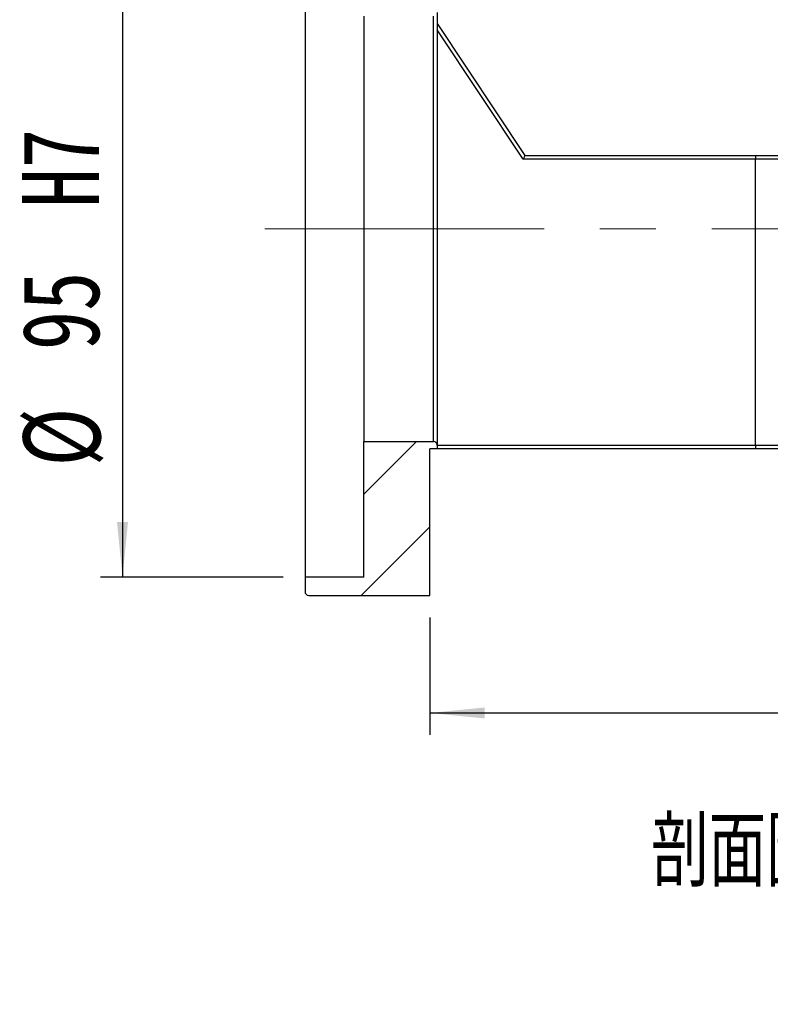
# Model space of a CAD drawing. Header units: millimetres. Extents: x 55 to 273, y 20 to 196.
# Tile 2 of 10: x 172 to 206, y 20 to 65. Entities that reach past the tile are written whole.
import ezdxf

# ---------------------------------------------------------------- set-up
doc = ezdxf.new("R2010")
doc.units = ezdxf.units.MM
doc.linetypes.add('CENTERX2', pattern=[20.32, 12.7, -2.54, 2.54, -2.54])
doc.layers.add('FORMAT', color=7, linetype='Continuous')
doc.styles.add('SLDTEXTSTYLE0', font='TXT', dxfattribs={"width": 0.75})
doc.styles.add('SLDTEXTSTYLE1', font='TXT', dxfattribs={"width": 0.75, "bigfont": 'bigfont'})
doc.dimstyles.new('SLDDIMSTYLE2', dxfattribs={"dimtxt": 3.5, "dimasz": 2.5, "dimexe": 0, "dimexo": 0.0625, "dimgap": 0.875, "dimtad": 1, "dimlfac": 3, "dimrnd": 1e-09, "dimzin": 12, "dimdsep": 46, "dimtxsty": 'SLDTEXTSTYLE0', "dimsah": 1, "dimcen": 0.09, "dimadec": 0, "dimazin": 3, "dimtfac": 1, "dimtofl": 0, "dimtmove": 0, "dimatfit": 3, "dimfxl": 1, "dimfrac": 2, "dimtolj": 1, "dimtzin": 12, "dimarcsym": 0})
doc.dimstyles.new('SLDDIMSTYLE7', dxfattribs={"dimtxt": 3.5, "dimasz": 2.5, "dimexe": 0, "dimexo": 0.0625, "dimgap": 0.875, "dimtad": 1, "dimlfac": 3, "dimrnd": 1e-09, "dimzin": 12, "dimdsep": 46, "dimtxsty": 'SLDTEXTSTYLE0', "dimsah": 1, "dimcen": 0.09, "dimadec": 0, "dimazin": 3, "dimtfac": 1, "dimtofl": 0, "dimtmove": 0, "dimatfit": 3, "dimfxl": 1, "dimfrac": 2, "dimtolj": 1, "dimarcsym": 0})

# ---------------------------------------------------------------- blocks, each defined once
blk = doc.blocks.new('_D_11')
at = {"layer": 'FORMAT', "color": 7}
for p, q in [((231.68, 44.895), (231.68, 32.718)), ((190.347, 38.062), (190.347, 32.718)), ((190.347, 33.718), (231.68, 33.718))]:
    blk.add_line(p, q, dxfattribs=at)
for points in [[(190.347, 33.718), (192.847, 33.468), (192.847, 33.968)], [(231.68, 33.718), (229.18, 33.968), (229.18, 33.468)]]:
    blk.add_solid(points, dxfattribs=at)
at = {"layer": 'FORMAT', "color": 7, "insert": (206.852, 38.229), "char_height": 3.5, "attachment_point": 1, "style": 'SLDTEXTSTYLE0'}
blk.add_mtext('124', dxfattribs=at)
blk = doc.blocks.new('_D_18')
at = {"layer": 'FORMAT', "color": 7}
for p, q in [((183.68, 71.562), (175.383, 71.562)), ((176.383, 71.562), (176.383, 39.895)), ((183.68, 39.895), (175.383, 39.895))]:
    blk.add_line(p, q, dxfattribs=at)
for points in [[(176.383, 71.562), (176.133, 69.062), (176.633, 69.062)], [(176.383, 39.895), (176.633, 42.395), (176.133, 42.395)]]:
    blk.add_solid(points, dxfattribs=at)
at = {"layer": 'FORMAT', "color": 7, "char_height": 3.5, "attachment_point": 1, "rotation": 90, "style": 'SLDTEXTSTYLE0'}
for s, insert in [('H7', (171.818, 56.69)), ('95', (171.818, 50.206)), ('%%c', (171.871, 44.927))]:
    blk.add_mtext(s, dxfattribs=dict(at, insert=insert))

msp = doc.modelspace()

# ---------------------------------------------------------------- hatches: boundary and pattern name
at = {"layer": 'FORMAT', "linetype": 'Continuous', "lineweight": 18}
h = msp.add_hatch(dxfattribs=at)
h.set_pattern_fill('ANSI31', color=256, style=0)
edge = h.paths.add_edge_path(flags=0)
edge.add_line((187.3467, 46.0616), (187.3467, 39.8949))
edge.add_line((187.3467, 39.8949), (184.68, 39.8949))
edge.add_line((184.68, 39.8949), (184.68, 39.2283))
edge.add_arc((184.8467, 39.2283), 0.1667, 180, 270)
edge.add_line((184.8467, 39.0616), (190.3467, 39.0616))
edge.add_line((190.3467, 39.0616), (190.3467, 45.7283))
edge.add_line((190.3467, 45.7283), (190.68, 45.7283))
edge.add_line((190.68, 45.7283), (190.68, 45.8949))
edge.add_arc((190.5133, 45.8949), 0.1667, 0, 90)
edge.add_line((190.5133, 46.0616), (187.3467, 46.0616))

# ---------------------------------------------------------------- linework, layer by layer
at = {"color": 7, "linetype": 'Continuous', "lineweight": 25}
for p, q in [((184.68, 71.5616), (184.68, 39.8949)), ((187.3467, 65.3949), (187.3467, 46.0616)), ((190.5133, 46.0616), (190.5133, 65.3949)), ((190.68, 65.5616), (190.68, 45.8949)), ((190.68, 65.0616), (194.68, 59.0616)), ((194.5908, 58.8949), (190.68, 64.7611)), ((205.1625, 58.8949), (194.5908, 58.8949)), ((194.68, 59.0616), (205.1625, 59.0616)), ((205.1625, 59.0616), (205.1625, 58.8949)), ((205.1625, 59.0616), (206.8771, 59.0616)), ((206.7954, 58.8949), (205.1625, 58.8949)), ((205.1625, 45.8949), (205.1625, 58.8949)), ((187.3467, 46.0616), (190.5133, 46.0616)), ((187.3467, 39.8949), (187.3467, 46.0616)), ((190.3467, 39.0616), (190.3467, 45.7283)), ((190.68, 45.7283), (190.3467, 45.7283)), ((190.68, 45.8949), (190.68, 45.7283)), ((190.68, 45.8949), (205.1625, 45.8949)), ((205.1625, 45.7283), (190.68, 45.7283)), ((205.1625, 45.8949), (206.7954, 45.8949)), ((205.1625, 45.8949), (205.1625, 45.7283)), ((206.8771, 45.7283), (205.1625, 45.7283)), ((184.68, 39.8949), (184.68, 39.2283)), ((187.3467, 39.8949), (184.68, 39.8949)), ((184.8467, 39.0616), (190.3467, 39.0616))]:
    msp.add_line(p, q, dxfattribs=at)
at = {"color": 7, "linetype": 'Continuous', "lineweight": 25, "flags": 128}
msp.add_lwpolyline([(194.68, 59.0616), (194.6787, 59.0591), (194.6746, 59.0515), (194.6681, 59.0393), (194.6591, 59.0226), (194.6481, 59.0021), (194.6354, 58.9783), (194.6213, 58.9519), (194.6063, 58.9239), (194.5908, 58.8949)], dxfattribs=at)
at = {"color": 7, "linetype": 'Continuous', "lineweight": 25}
for centre, start, end in [((190.5133, 45.8949), 0, 90), ((184.8467, 39.2283), 180, 270)]:
    msp.add_arc(centre, 0.1667, start, end, dxfattribs=at)
at = {"layer": 'FORMAT', "color": 7, "linetype": 'CENTERX2', "lineweight": 18}
msp.add_line((182.8467, 55.7283), (235.815, 55.7283), dxfattribs=at)

# ---------------------------------------------------------------- texts
at = {"layer": 'FORMAT', "insert": (208.3605, 29.0006), "char_height": 3.175, "attachment_point": 2, "style": 'SLDTEXTSTYLE1'}
msp.add_mtext('\\M+19655\\M+196CA\\M+19AA4 J-J', dxfattribs=at)

# ---------------------------------------------------------------- dimensions: what is measured, and where the dimension line sits
at = {"layer": 'FORMAT', "color": 7}
dim = msp.add_linear_dim(base=(176.3829, 39.8949), p1=(184.68, 71.5616), p2=(184.68, 39.8949), angle=90, text='%%c<>H7', dimstyle='SLDDIMSTYLE7', dxfattribs=at)
dim.commit()
dim.dimension.update_dxf_attribs({"geometry": '_D_18', "text_midpoint": (176.3829, 53.6864), "dimtype": 160})
dim = msp.add_linear_dim(base=(231.68, 33.7177), p1=(190.3467, 39.0616), p2=(231.68, 45.8949), dimstyle='SLDDIMSTYLE2', dxfattribs=at)
dim.commit()
dim.dimension.update_dxf_attribs({"geometry": '_D_11', "text_midpoint": (210.7312, 33.7177), "dimtype": 160})

doc.saveas('drawing.dxf')
